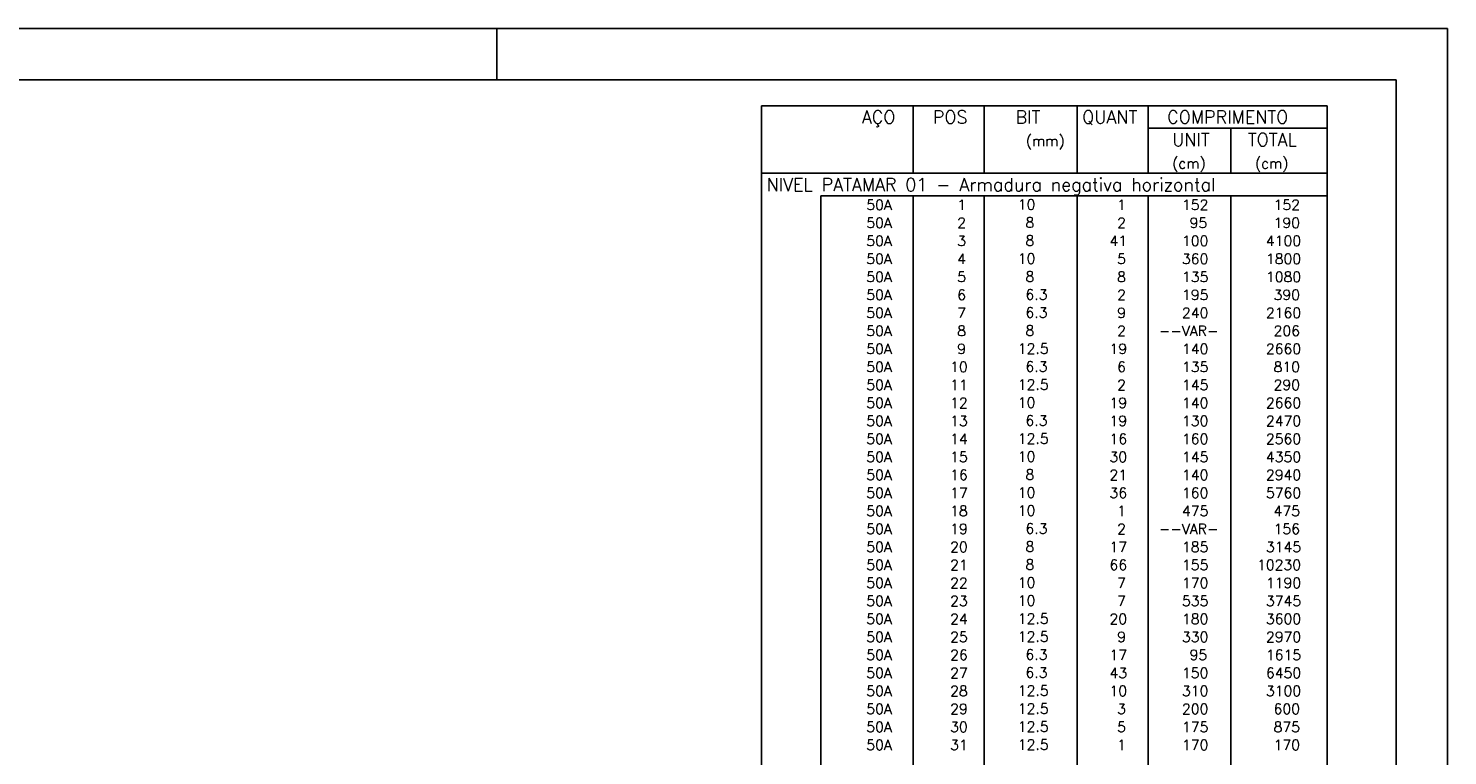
# Model space of a CAD drawing. Extents: x 0 to 119, y 0 to 84.
# Tile 14 of 14: x 91 to 119, y 70 to 84. Entities that reach past the tile are written whole.
import ezdxf

# ---------------------------------------------------------------- set-up
doc = ezdxf.new("R2010")
doc.units = 0
doc.header["$MEASUREMENT"] = 0
for name, color, linetype in [('1', 1, 'CONTINUOUS'), ('2', 2, 'CONTINUOUS'), ('8', 8, 'CONTINUOUS')]:
    doc.layers.add(name, color=color, linetype=linetype)
doc.styles.get("Standard").update_dxf_attribs({"font": 'ROMANS.SHX'})

msp = doc.modelspace()

# ---------------------------------------------------------------- linework, layer by layer
at = {"layer": '1', "linetype": 'Continuous'}
for p, q in [((0, 84.099998), (118.900002, 84.099998)), ((100.400002, 83.099998), (100.400002, 84.099998)), ((118.900002, 0), (118.900002, 84.099998))]:
    msp.add_line(p, q, dxfattribs=at)
at = {"layer": '2', "linetype": 'Continuous'}
for p, q in [((105.554202, 82.595007), (105.554202, 81.282507)), ((105.554202, 82.595007), (116.554202, 82.595007)), ((108.504202, 81.282507), (108.504202, 82.595007)), ((109.884202, 81.282507), (109.884202, 82.595007)), ((111.694203, 81.282507), (111.694203, 82.595007)), ((113.074203, 81.282507), (113.074203, 82.595007)), ((116.554202, 82.595007), (116.554202, 81.282507)), ((113.074203, 82.157507), (116.554202, 82.157507)), ((114.684203, 81.282507), (114.684203, 82.157507)), ((105.554202, 81.282507), (116.554202, 81.282507)), ((105.554202, 80.845007), (105.554202, 81.282507)), ((105.554202, 81.282507), (116.554202, 81.282507)), ((116.554202, 80.845007), (116.554202, 81.282507)), ((105.554202, 80.495007), (105.554202, 80.845007)), ((116.554202, 80.845007), (106.704202, 80.845007)), ((106.704202, 80.845007), (106.704202, 80.495007)), ((108.504202, 80.845007), (108.504202, 80.495007)), ((109.884202, 80.845007), (109.884202, 80.495007)), ((111.694203, 80.845007), (111.694203, 80.495007)), ((113.074203, 80.845007), (113.074203, 80.495007)), ((114.684203, 80.845007), (114.684203, 80.495007)), ((116.554202, 80.495007), (116.554202, 80.845007)), ((105.554202, 80.145007), (105.554202, 80.495007)), ((106.704202, 80.495007), (106.704202, 80.145007)), ((108.504202, 80.495007), (108.504202, 80.145007)), ((109.884202, 80.495007), (109.884202, 80.145007)), ((111.694203, 80.495007), (111.694203, 80.145007)), ((113.074203, 80.495007), (113.074203, 80.145007)), ((114.684203, 80.495007), (114.684203, 80.145007)), ((116.554202, 80.145007), (116.554202, 80.495007)), ((105.554202, 79.795007), (105.554202, 80.145007)), ((106.704202, 80.145007), (106.704202, 79.795007)), ((108.504202, 80.145007), (108.504202, 79.795007)), ((109.884202, 80.145007), (109.884202, 79.795007)), ((111.694203, 80.145007), (111.694203, 79.795007)), ((113.074203, 80.145007), (113.074203, 79.795007)), ((114.684203, 80.145007), (114.684203, 79.795007)), ((116.554202, 79.795007), (116.554202, 80.145007)), ((105.554202, 79.445008), (105.554202, 79.795007)), ((106.704202, 79.795007), (106.704202, 79.445008)), ((108.504202, 79.795007), (108.504202, 79.445008)), ((109.884202, 79.795007), (109.884202, 79.445008)), ((111.694203, 79.795007), (111.694203, 79.445008)), ((113.074203, 79.795007), (113.074203, 79.445008)), ((114.684203, 79.795007), (114.684203, 79.445008)), ((116.554202, 79.445008), (116.554202, 79.795007)), ((105.554202, 79.095008), (105.554202, 79.445008)), ((106.704202, 79.445008), (106.704202, 79.095008)), ((108.504202, 79.445008), (108.504202, 79.095008)), ((109.884202, 79.445008), (109.884202, 79.095008)), ((111.694203, 79.445008), (111.694203, 79.095008)), ((113.074203, 79.445008), (113.074203, 79.095008)), ((114.684203, 79.445008), (114.684203, 79.095008)), ((116.554202, 79.095008), (116.554202, 79.445008)), ((105.554202, 78.745008), (105.554202, 79.095008)), ((106.704202, 79.095008), (106.704202, 78.745008)), ((108.504202, 79.095008), (108.504202, 78.745008)), ((109.884202, 79.095008), (109.884202, 78.745008)), ((111.694203, 79.095008), (111.694203, 78.745008)), ((113.074203, 79.095008), (113.074203, 78.745008)), ((114.684203, 79.095008), (114.684203, 78.745008)), ((116.554202, 78.745008), (116.554202, 79.095008)), ((105.554202, 78.395008), (105.554202, 78.745008)), ((106.704202, 78.745008), (106.704202, 78.395008)), ((108.504202, 78.745008), (108.504202, 78.395008)), ((109.884202, 78.745008), (109.884202, 78.395008)), ((111.694203, 78.745008), (111.694203, 78.395008)), ((113.074203, 78.745008), (113.074203, 78.395008)), ((114.684203, 78.745008), (114.684203, 78.395008)), ((116.554202, 78.395008), (116.554202, 78.745008)), ((105.554202, 78.045008), (105.554202, 78.395008)), ((106.704202, 78.395008), (106.704202, 78.045008)), ((108.504202, 78.395008), (108.504202, 78.045008)), ((109.884202, 78.395008), (109.884202, 78.045008)), ((111.694203, 78.395008), (111.694203, 78.045008)), ((113.074203, 78.395008), (113.074203, 78.045008)), ((114.684203, 78.395008), (114.684203, 78.045008)), ((116.554202, 78.045008), (116.554202, 78.395008)), ((105.554202, 77.695008), (105.554202, 78.045008)), ((106.704202, 78.045008), (106.704202, 77.695008)), ((108.504202, 78.045008), (108.504202, 77.695008)), ((109.884202, 78.045008), (109.884202, 77.695008)), ((111.694203, 78.045008), (111.694203, 77.695008)), ((113.074203, 78.045008), (113.074203, 77.695008)), ((114.684203, 78.045008), (114.684203, 77.695008)), ((116.554202, 77.695008), (116.554202, 78.045008)), ((105.554202, 77.345008), (105.554202, 77.695008)), ((106.704202, 77.695008), (106.704202, 77.345008)), ((108.504202, 77.695008), (108.504202, 77.345008)), ((109.884202, 77.695008), (109.884202, 77.345008)), ((111.694203, 77.695008), (111.694203, 77.345008)), ((113.074203, 77.695008), (113.074203, 77.345008)), ((114.684203, 77.695008), (114.684203, 77.345008)), ((116.554202, 77.345008), (116.554202, 77.695008)), ((105.554202, 76.995008), (105.554202, 77.345008)), ((106.704202, 77.345008), (106.704202, 76.995008)), ((108.504202, 77.345008), (108.504202, 76.995008)), ((109.884202, 77.345008), (109.884202, 76.995008)), ((111.694203, 77.345008), (111.694203, 76.995008)), ((113.074203, 77.345008), (113.074203, 76.995008)), ((114.684203, 77.345008), (114.684203, 76.995008)), ((116.554202, 76.995008), (116.554202, 77.345008)), ((105.554202, 76.645008), (105.554202, 76.995008)), ((106.704202, 76.995008), (106.704202, 76.645008)), ((108.504202, 76.995008), (108.504202, 76.645008)), ((109.884202, 76.995008), (109.884202, 76.645008)), ((111.694203, 76.995008), (111.694203, 76.645008)), ((113.074203, 76.995008), (113.074203, 76.645008)), ((114.684203, 76.995008), (114.684203, 76.645008)), ((116.554202, 76.645008), (116.554202, 76.995008)), ((105.554202, 76.295008), (105.554202, 76.645008)), ((106.704202, 76.645008), (106.704202, 76.295008)), ((108.504202, 76.645008), (108.504202, 76.295008)), ((109.884202, 76.645008), (109.884202, 76.295008)), ((111.694203, 76.645008), (111.694203, 76.295008)), ((113.074203, 76.645008), (113.074203, 76.295008)), ((114.684203, 76.645008), (114.684203, 76.295008)), ((116.554202, 76.295008), (116.554202, 76.645008)), ((105.554202, 75.945008), (105.554202, 76.295008)), ((106.704202, 76.295008), (106.704202, 75.945008)), ((108.504202, 76.295008), (108.504202, 75.945008)), ((109.884202, 76.295008), (109.884202, 75.945008)), ((111.694203, 76.295008), (111.694203, 75.945008)), ((113.074203, 76.295008), (113.074203, 75.945008)), ((114.684203, 76.295008), (114.684203, 75.945008)), ((116.554202, 75.945008), (116.554202, 76.295008)), ((105.554202, 75.595009), (105.554202, 75.945008)), ((106.704202, 75.945008), (106.704202, 75.595009)), ((108.504202, 75.945008), (108.504202, 75.595009)), ((109.884202, 75.945008), (109.884202, 75.595009)), ((111.694203, 75.945008), (111.694203, 75.595009)), ((113.074203, 75.945008), (113.074203, 75.595009)), ((114.684203, 75.945008), (114.684203, 75.595009)), ((116.554202, 75.595009), (116.554202, 75.945008)), ((105.554202, 75.245009), (105.554202, 75.595009)), ((106.704202, 75.595009), (106.704202, 75.245009)), ((108.504202, 75.595009), (108.504202, 75.245009)), ((109.884202, 75.595009), (109.884202, 75.245009)), ((111.694203, 75.595009), (111.694203, 75.245009)), ((113.074203, 75.595009), (113.074203, 75.245009)), ((114.684203, 75.595009), (114.684203, 75.245009)), ((116.554202, 75.245009), (116.554202, 75.595009)), ((105.554202, 74.895009), (105.554202, 75.245009)), ((106.704202, 75.245009), (106.704202, 74.895009)), ((108.504202, 75.245009), (108.504202, 74.895009)), ((109.884202, 75.245009), (109.884202, 74.895009)), ((111.694203, 75.245009), (111.694203, 74.895009)), ((113.074203, 75.245009), (113.074203, 74.895009)), ((114.684203, 75.245009), (114.684203, 74.895009)), ((116.554202, 74.895009), (116.554202, 75.245009)), ((105.554202, 74.545009), (105.554202, 74.895009)), ((106.704202, 74.895009), (106.704202, 74.545009)), ((108.504202, 74.895009), (108.504202, 74.545009)), ((109.884202, 74.895009), (109.884202, 74.545009)), ((111.694203, 74.895009), (111.694203, 74.545009)), ((113.074203, 74.895009), (113.074203, 74.545009)), ((114.684203, 74.895009), (114.684203, 74.545009)), ((116.554202, 74.545009), (116.554202, 74.895009)), ((105.554202, 74.195009), (105.554202, 74.545009)), ((106.704202, 74.545009), (106.704202, 74.195009)), ((108.504202, 74.545009), (108.504202, 74.195009)), ((109.884202, 74.545009), (109.884202, 74.195009)), ((111.694203, 74.545009), (111.694203, 74.195009)), ((113.074203, 74.545009), (113.074203, 74.195009)), ((114.684203, 74.545009), (114.684203, 74.195009)), ((116.554202, 74.195009), (116.554202, 74.545009)), ((105.554202, 73.845009), (105.554202, 74.195009)), ((106.704202, 74.195009), (106.704202, 73.845009)), ((108.504202, 74.195009), (108.504202, 73.845009)), ((109.884202, 74.195009), (109.884202, 73.845009)), ((111.694203, 74.195009), (111.694203, 73.845009)), ((113.074203, 74.195009), (113.074203, 73.845009)), ((114.684203, 74.195009), (114.684203, 73.845009)), ((116.554202, 73.845009), (116.554202, 74.195009)), ((105.554202, 73.495009), (105.554202, 73.845009)), ((106.704202, 73.845009), (106.704202, 73.495009)), ((108.504202, 73.845009), (108.504202, 73.495009)), ((109.884202, 73.845009), (109.884202, 73.495009)), ((111.694203, 73.845009), (111.694203, 73.495009)), ((113.074203, 73.845009), (113.074203, 73.495009)), ((114.684203, 73.845009), (114.684203, 73.495009)), ((116.554202, 73.495009), (116.554202, 73.845009)), ((105.554202, 73.145009), (105.554202, 73.495009)), ((106.704202, 73.495009), (106.704202, 73.145009)), ((108.504202, 73.495009), (108.504202, 73.145009)), ((109.884202, 73.495009), (109.884202, 73.145009)), ((111.694203, 73.495009), (111.694203, 73.145009)), ((113.074203, 73.495009), (113.074203, 73.145009)), ((114.684203, 73.495009), (114.684203, 73.145009)), ((116.554202, 73.145009), (116.554202, 73.495009)), ((105.554202, 72.795009), (105.554202, 73.145009)), ((106.704202, 73.145009), (106.704202, 72.795009)), ((108.504202, 73.145009), (108.504202, 72.795009)), ((109.884202, 73.145009), (109.884202, 72.795009)), ((111.694203, 73.145009), (111.694203, 72.795009)), ((113.074203, 73.145009), (113.074203, 72.795009)), ((114.684203, 73.145009), (114.684203, 72.795009)), ((116.554202, 72.795009), (116.554202, 73.145009)), ((105.554202, 72.445009), (105.554202, 72.795009)), ((106.704202, 72.795009), (106.704202, 72.445009)), ((108.504202, 72.795009), (108.504202, 72.445009)), ((109.884202, 72.795009), (109.884202, 72.445009)), ((111.694203, 72.795009), (111.694203, 72.445009)), ((113.074203, 72.795009), (113.074203, 72.445009)), ((114.684203, 72.795009), (114.684203, 72.445009)), ((116.554202, 72.445009), (116.554202, 72.795009)), ((105.554202, 72.09501), (105.554202, 72.445009)), ((106.704202, 72.445009), (106.704202, 72.09501)), ((108.504202, 72.445009), (108.504202, 72.09501)), ((109.884202, 72.445009), (109.884202, 72.09501)), ((111.694203, 72.445009), (111.694203, 72.09501)), ((113.074203, 72.445009), (113.074203, 72.09501)), ((114.684203, 72.445009), (114.684203, 72.09501)), ((116.554202, 72.09501), (116.554202, 72.445009)), ((105.554202, 71.74501), (105.554202, 72.09501)), ((106.704202, 72.09501), (106.704202, 71.74501)), ((108.504202, 72.09501), (108.504202, 71.74501)), ((109.884202, 72.09501), (109.884202, 71.74501)), ((111.694203, 72.09501), (111.694203, 71.74501)), ((113.074203, 72.09501), (113.074203, 71.74501)), ((114.684203, 72.09501), (114.684203, 71.74501)), ((116.554202, 71.74501), (116.554202, 72.09501)), ((105.554202, 71.39501), (105.554202, 71.74501)), ((106.704202, 71.74501), (106.704202, 71.39501)), ((108.504202, 71.74501), (108.504202, 71.39501)), ((109.884202, 71.74501), (109.884202, 71.39501)), ((111.694203, 71.74501), (111.694203, 71.39501)), ((113.074203, 71.74501), (113.074203, 71.39501)), ((114.684203, 71.74501), (114.684203, 71.39501)), ((116.554202, 71.39501), (116.554202, 71.74501)), ((105.554202, 71.04501), (105.554202, 71.39501)), ((106.704202, 71.39501), (106.704202, 71.04501)), ((108.504202, 71.39501), (108.504202, 71.04501)), ((109.884202, 71.39501), (109.884202, 71.04501)), ((111.694203, 71.39501), (111.694203, 71.04501)), ((113.074203, 71.39501), (113.074203, 71.04501)), ((114.684203, 71.39501), (114.684203, 71.04501)), ((116.554202, 71.04501), (116.554202, 71.39501)), ((105.554202, 70.69501), (105.554202, 71.04501)), ((106.704202, 71.04501), (106.704202, 70.69501)), ((108.504202, 71.04501), (108.504202, 70.69501)), ((109.884202, 71.04501), (109.884202, 70.69501)), ((111.694203, 71.04501), (111.694203, 70.69501)), ((113.074203, 71.04501), (113.074203, 70.69501)), ((114.684203, 71.04501), (114.684203, 70.69501)), ((116.554202, 70.69501), (116.554202, 71.04501)), ((105.554202, 70.34501), (105.554202, 70.69501)), ((106.704202, 70.69501), (106.704202, 70.34501)), ((108.504202, 70.69501), (108.504202, 70.34501)), ((109.884202, 70.69501), (109.884202, 70.34501)), ((111.694203, 70.69501), (111.694203, 70.34501)), ((113.074203, 70.69501), (113.074203, 70.34501)), ((114.684203, 70.69501), (114.684203, 70.34501)), ((116.554202, 70.34501), (116.554202, 70.69501)), ((105.554202, 69.99501), (105.554202, 70.34501)), ((106.704202, 70.34501), (106.704202, 69.99501)), ((108.504202, 70.34501), (108.504202, 69.99501)), ((109.884202, 70.34501), (109.884202, 69.99501)), ((111.694203, 70.34501), (111.694203, 69.99501)), ((113.074203, 70.34501), (113.074203, 69.99501)), ((114.684203, 70.34501), (114.684203, 69.99501)), ((116.554202, 69.99501), (116.554202, 70.34501)), ((105.554202, 69.64501), (105.554202, 69.99501)), ((106.704202, 69.99501), (106.704202, 69.64501)), ((108.504202, 69.99501), (108.504202, 69.64501)), ((109.884202, 69.99501), (109.884202, 69.64501)), ((111.694203, 69.99501), (111.694203, 69.64501)), ((113.074203, 69.99501), (113.074203, 69.64501)), ((114.684203, 69.99501), (114.684203, 69.64501)), ((116.554202, 69.64501), (116.554202, 69.99501))]:
    msp.add_line(p, q, dxfattribs=at)
at = {"layer": '8', "linetype": 'Continuous'}
for p in [(2.5, 83.099998), (117.900002, 1)]:
    msp.add_line(p, (117.900002, 83.099998), dxfattribs=at)

# ---------------------------------------------------------------- texts
at = {"layer": '2', "linetype": 'Continuous'}
for s, height, p in [('AÇO', 0.25, (107.503783, 82.251257)), ('POS', 0.25, (108.884203, 82.251257)), ('BIT', 0.25, (110.494203, 82.251257)), ('QUANT', 0.25, (111.790692, 82.251257)), ('COMPRIMENTO', 0.25, (113.443671, 82.251257)), ('(mm)', 0.2, (110.694203, 81.813757)), ('UNIT', 0.25, (113.541057, 81.813757)), ('TOTAL', 0.25, (115.013509, 81.813757)), ('(cm)', 0.2, (113.541057, 81.376257)), ('(cm)', 0.2, (115.151057, 81.376257)), ('NIVEL PATAMAR 01 - Armadura negativa horizontal', 0.25, (105.65, 80.938757)), ('     50A', 0.2, (106.843863, 80.570007)), ('  1', 0.2, (109.084202, 80.570007)), ('   10  ', 0.2, (110.090745, 80.576051)), ('    1', 0.2, (111.874203, 80.570007)), ('   152', 0.2, (113.284203, 80.570007)), ('    152', 0.2, (114.917824, 80.570007)), ('     50A', 0.2, (106.843863, 80.220007)), ('  2', 0.2, (109.084202, 80.220007)), ('    8  ', 0.2, (110.090745, 80.226051)), ('    2', 0.2, (111.874203, 80.220007)), ('    95', 0.2, (113.284203, 80.220007)), ('    190', 0.2, (114.917824, 80.220007)), ('     50A', 0.2, (106.843863, 79.870007)), ('  3', 0.2, (109.084202, 79.870007)), ('    8  ', 0.2, (110.090745, 79.876051)), ('   100', 0.2, (113.284203, 79.870007)), ('   4100', 0.2, (114.917824, 79.870007)), ('   41', 0.2, (111.874203, 79.870007)), ('     50A', 0.2, (106.843863, 79.520007)), ('  4', 0.2, (109.084202, 79.520007)), ('   10  ', 0.2, (110.090745, 79.526051)), ('    5', 0.2, (111.874203, 79.520007)), ('   360', 0.2, (113.284203, 79.520007)), ('   1800', 0.2, (114.917824, 79.520007)), ('     50A', 0.2, (106.843863, 79.170007)), ('  5', 0.2, (109.084202, 79.170007)), ('    8  ', 0.2, (110.090745, 79.176051)), ('    8', 0.2, (111.874203, 79.170007)), ('   135', 0.2, (113.284203, 79.170007)), ('   1080', 0.2, (114.917824, 79.170007)), ('     50A', 0.2, (106.843863, 78.820008)), ('  6', 0.2, (109.084202, 78.820008)), ('    6.3', 0.2, (110.090745, 78.826051)), ('    2', 0.2, (111.874203, 78.820008)), ('   195', 0.2, (113.284203, 78.820008)), ('    390', 0.2, (114.917824, 78.820008)), ('     50A', 0.2, (106.843863, 78.470008)), ('  7', 0.2, (109.084202, 78.470008)), ('    6.3', 0.2, (110.090745, 78.476052)), ('    9', 0.2, (111.874203, 78.470008)), ('   240', 0.2, (113.284203, 78.470008)), ('   2160', 0.2, (114.917824, 78.470008)), ('     50A', 0.2, (106.843863, 78.120008)), ('  8', 0.2, (109.084202, 78.120008)), ('    8  ', 0.2, (110.090745, 78.126052)), ('    2', 0.2, (111.874203, 78.120008)), ('--VAR-', 0.2, (113.284203, 78.120008)), ('    206', 0.2, (114.917824, 78.120008)), ('     50A', 0.2, (106.843863, 77.770008)), ('  9', 0.2, (109.084202, 77.770008)), ('   12.5', 0.2, (110.090745, 77.776052)), ('   19', 0.2, (111.874203, 77.770008)), ('   140', 0.2, (113.284203, 77.770008)), ('   2660', 0.2, (114.917824, 77.770008)), ('     50A', 0.2, (106.843863, 77.420008)), (' 10', 0.2, (109.084202, 77.420008)), ('    6.3', 0.2, (110.090745, 77.426052)), ('    6', 0.2, (111.874203, 77.420008)), ('   135', 0.2, (113.284203, 77.420008)), ('    810', 0.2, (114.917824, 77.420008)), ('     50A', 0.2, (106.843863, 77.070008)), (' 11', 0.2, (109.084202, 77.070008)), ('   12.5', 0.2, (110.090745, 77.076052)), ('    2', 0.2, (111.874203, 77.070008)), ('   145', 0.2, (113.284203, 77.070008)), ('    290', 0.2, (114.917824, 77.070008)), ('     50A', 0.2, (106.843863, 76.720008)), (' 12', 0.2, (109.084202, 76.720008)), ('   10  ', 0.2, (110.090745, 76.726052)), ('   19', 0.2, (111.874203, 76.720008)), ('   140', 0.2, (113.284203, 76.720008)), ('   2660', 0.2, (114.917824, 76.720008)), ('     50A', 0.2, (106.843863, 76.370008)), (' 13', 0.2, (109.084202, 76.370008)), ('    6.3', 0.2, (110.090745, 76.376052)), ('   19', 0.2, (111.874203, 76.370008)), ('   130', 0.2, (113.284203, 76.370008)), ('   2470', 0.2, (114.917824, 76.370008)), ('     50A', 0.2, (106.843863, 76.020008)), (' 14', 0.2, (109.084202, 76.020008)), ('   12.5', 0.2, (110.090745, 76.026052)), ('   16', 0.2, (111.874203, 76.020008)), ('   160', 0.2, (113.284203, 76.020008)), ('   2560', 0.2, (114.917824, 76.020008)), ('     50A', 0.2, (106.843863, 75.670008)), (' 15', 0.2, (109.084202, 75.670008)), ('   10  ', 0.2, (110.090745, 75.676052)), ('   30', 0.2, (111.874203, 75.670008)), ('   145', 0.2, (113.284203, 75.670008)), ('   4350', 0.2, (114.917824, 75.670008)), ('     50A', 0.2, (106.843863, 75.320008)), (' 16', 0.2, (109.084202, 75.320008)), ('    8  ', 0.2, (110.090745, 75.326052)), ('   21', 0.2, (111.874203, 75.320008)), ('   140', 0.2, (113.284203, 75.320008)), ('   2940', 0.2, (114.917824, 75.320008)), ('     50A', 0.2, (106.843863, 74.970009)), (' 17', 0.2, (109.084202, 74.970009)), ('   10  ', 0.2, (110.090745, 74.976052)), ('   36', 0.2, (111.874203, 74.970009)), ('   160', 0.2, (113.284203, 74.970009)), ('   5760', 0.2, (114.917824, 74.970009)), ('   10  ', 0.2, (110.090745, 74.626053)), ('     50A', 0.2, (106.843863, 74.620009)), (' 18', 0.2, (109.084202, 74.620009)), ('    1', 0.2, (111.874203, 74.620009)), ('   475', 0.2, (113.284203, 74.620009)), ('    475', 0.2, (114.917824, 74.620009)), ('     50A', 0.2, (106.843863, 74.270009)), (' 19', 0.2, (109.084202, 74.270009)), ('    6.3', 0.2, (110.090745, 74.276053)), ('    2', 0.2, (111.874203, 74.270009)), ('--VAR-', 0.2, (113.284203, 74.270009)), ('    156', 0.2, (114.917824, 74.270009)), ('     50A', 0.2, (106.843863, 73.920009)), (' 20', 0.2, (109.084202, 73.920009)), ('    8  ', 0.2, (110.090745, 73.926053)), ('   17', 0.2, (111.874203, 73.920009)), ('   185', 0.2, (113.284203, 73.920009)), ('   3145', 0.2, (114.917824, 73.920009)), ('     50A', 0.2, (106.843863, 73.570009)), (' 21', 0.2, (109.084202, 73.570009)), ('    8  ', 0.2, (110.090745, 73.576053)), ('   66', 0.2, (111.874203, 73.570009)), ('   155', 0.2, (113.284203, 73.570009)), ('  10230', 0.2, (114.917824, 73.570009)), ('     50A', 0.2, (106.843863, 73.220009)), (' 22', 0.2, (109.084202, 73.220009)), ('   10  ', 0.2, (110.090745, 73.226053)), ('    7', 0.2, (111.874203, 73.220009)), ('   170', 0.2, (113.284203, 73.220009)), ('   1190', 0.2, (114.917824, 73.220009)), ('     50A', 0.2, (106.843863, 72.870009)), (' 23', 0.2, (109.084202, 72.870009)), ('   10  ', 0.2, (110.090745, 72.876053)), ('    7', 0.2, (111.874203, 72.870009)), ('   535', 0.2, (113.284203, 72.870009)), ('   3745', 0.2, (114.917824, 72.870009)), ('     50A', 0.2, (106.843863, 72.520009)), (' 24', 0.2, (109.084202, 72.520009)), ('   12.5', 0.2, (110.090745, 72.526053)), ('   20', 0.2, (111.874203, 72.520009)), ('   180', 0.2, (113.284203, 72.520009)), ('   3600', 0.2, (114.917824, 72.520009)), ('     50A', 0.2, (106.843863, 72.170009)), (' 25', 0.2, (109.084202, 72.170009)), ('   12.5', 0.2, (110.090745, 72.176053)), ('    9', 0.2, (111.874203, 72.170009)), ('   330', 0.2, (113.284203, 72.170009)), ('   2970', 0.2, (114.917824, 72.170009)), ('     50A', 0.2, (106.843863, 71.820009)), (' 26', 0.2, (109.084202, 71.820009)), ('    6.3', 0.2, (110.090745, 71.826053)), ('   17', 0.2, (111.874203, 71.820009)), ('    95', 0.2, (113.284203, 71.820009)), ('   1615', 0.2, (114.917824, 71.820009)), ('     50A', 0.2, (106.843863, 71.47001)), (' 27', 0.2, (109.084202, 71.47001)), ('    6.3', 0.2, (110.090745, 71.476053)), ('   43', 0.2, (111.874203, 71.47001)), ('   150', 0.2, (113.284203, 71.47001)), ('   6450', 0.2, (114.917824, 71.47001)), ('     50A', 0.2, (106.843863, 71.12001)), (' 28', 0.2, (109.084202, 71.12001)), ('   12.5', 0.2, (110.090745, 71.126054)), ('   10', 0.2, (111.874203, 71.12001)), ('   310', 0.2, (113.284203, 71.12001)), ('   3100', 0.2, (114.917824, 71.12001)), ('     50A', 0.2, (106.843863, 70.77001)), (' 29', 0.2, (109.084202, 70.77001)), ('   12.5', 0.2, (110.090745, 70.776054)), ('    3', 0.2, (111.874203, 70.77001)), ('   200', 0.2, (113.284203, 70.77001)), ('    600', 0.2, (114.917824, 70.77001)), ('     50A', 0.2, (106.843863, 70.42001)), (' 30', 0.2, (109.084202, 70.42001)), ('   12.5', 0.2, (110.090745, 70.426054)), ('    5', 0.2, (111.874203, 70.42001)), ('   175', 0.2, (113.284203, 70.42001)), ('    875', 0.2, (114.917824, 70.42001)), ('     50A', 0.2, (106.843863, 70.07001)), (' 31', 0.2, (109.084202, 70.07001)), ('   12.5', 0.2, (110.090745, 70.076054)), ('    1', 0.2, (111.874203, 70.07001)), ('   170', 0.2, (113.284203, 70.07001)), ('    170', 0.2, (114.917824, 70.07001))]:
    msp.add_text(s, height=height, dxfattribs=at).set_placement(p)

doc.saveas('drawing.dxf')
